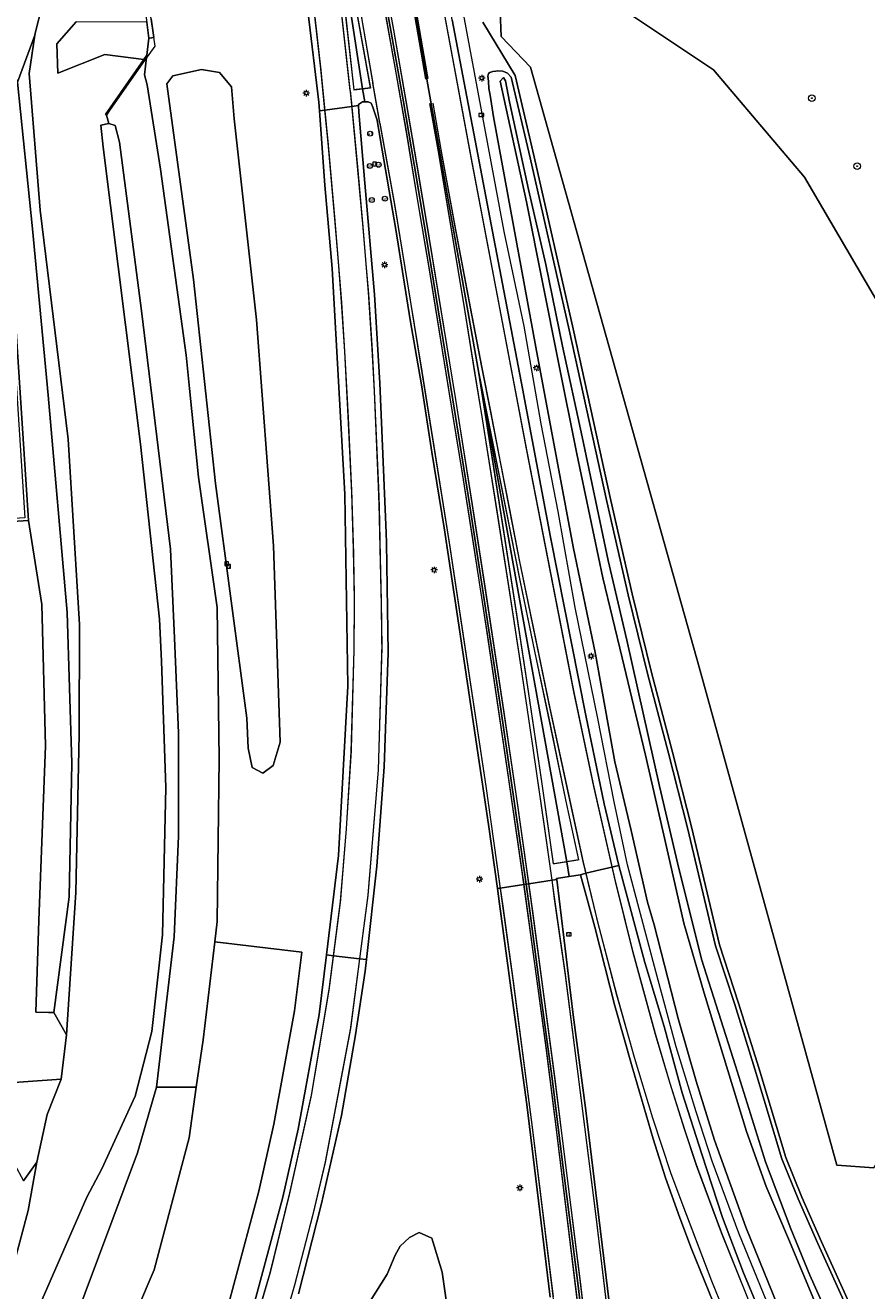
# Model space of a CAD drawing. Header units: metres. Extents: x 168032 to 180145, y 382923 to 399665.
# Tile 94 of 256: x 177796 to 177898, y 387311 to 387465. Entities that reach past the tile are written whole.
import ezdxf
from ezdxf.enums import TextEntityAlignment as Align

# ---------------------------------------------------------------- set-up
doc = ezdxf.new("R2010")
doc.units = ezdxf.units.M
doc.linetypes.add('VW-1-3_STREEP', pattern=[4, 1, -3])
doc.linetypes.add('VW-3-3_STREEP', pattern=[6, 3, -3])
doc.layers.get('0').update_dxf_attribs({"color": 8, "lineweight": 18})
for name, color, linetype, lineweight in [('B-WE-GR-BEPLANTING_CULTUUR_BOSPLANTSOEN-GV', 8, 'Continuous', 18), ('B-WE-GR-BOOM-S', 8, 'Continuous', 18), ('B-WE-GR-BOS_LOOF-GV', 8, 'Continuous', 18), ('B-WE-IE-MEUBILAIR_WEGMEUBILAIR-G', 8, 'Continuous', 18), ('B-WE-IE-MEUBILAIR_WEGMEUBILAIR-S', 8, 'Continuous', 25), ('B-WE-IE-MEUBILAIR_WEGMEUBILAIR_PAAL-S', 8, 'Continuous', 18), ('B-WE-IE-TERREINAFSCHEIDING_KUNSTMATIG_MUUR-GV', 8, 'Continuous', 18), ('B-WE-KL-ET_LS_OV_LICHTMAST-S', 8, 'Continuous', 18), ('B-WE-KW-KUNSTWERK_DEK-GV', 8, 'Continuous', 18), ('B-WE-KW-KUNSTWERK_GELUIDSWERING_SCHERM-G', 8, 'Continuous', 18), ('B-WE-KW-KUNSTWERK_LANDHOOFD-GV', 8, 'Continuous', 18), ('B-WE-OG-TERREIN_CULTUURSCHEIDING-GV', 8, 'Continuous', 18), ('B-WE-OG-WATER_GREPPEL-GV', 8, 'Continuous', 18), ('B-WE-OG-WATER_SLOOT-GV', 8, 'Continuous', 18), ('B-WE-OG-WEG-GV', 8, 'Continuous', 18), ('B-WE-VH-VERHARDING_ASFALT-GV', 8, 'Continuous', 18), ('B-WE-VH-VERHARDING_BETON-GV', 8, 'Continuous', 18), ('B-WE-VW-AFSLUITPAAL-S', 8, 'Continuous', 18), ('B-WE-VW-MARKERING_LANGS_STREEP_13_045-G', 8, 'VW-1-3_STREEP', 50), ('B-WE-VW-MARKERING_LANGS_STREEP_33-G', 8, 'VW-3-3_STREEP', 13), ('B-WE-VW-MARKERING_LANGS_STREEP_DOORGETROKKEN_3X015-G', 8, 'Continuous', 13), ('B-WE-VW-MARKERING_PICTOGRAM-G', 8, 'Continuous', 18)]:
    doc.layers.add(name, color=color, linetype=linetype, lineweight=lineweight)
doc.styles.add('NLCS-ISO', font='NLCS-ISO.ttf')

# ---------------------------------------------------------------- blocks, each defined once
blk = doc.blocks.new('SIE-WEG_VERKEERSBORD-SO')
at = {"color": 0, "linetype": 'ByBlock', "lineweight": 18}
blk.add_lwpolyline([(-1.125, -1.125), (1.125, -1.125), (1.125, 1.125), (-1.125, 1.125)], close=True, dxfattribs=at)
at = {"color": 0, "linetype": 'ByBlock', "lineweight": 18, "style": 'NLCS-ISO'}
blk.add_text('vb', height=1.5, dxfattribs=at).set_placement((0, 0), align=Align.MIDDLE_CENTER)
blk = doc.blocks.new('SVW-AFSLUITPAAL-SO')
at = {"lineweight": 18}
blk.add_circle((0, 0), 1.5, dxfattribs=at)
at = {"lineweight": 18, "style": 'NLCS-ISO'}
blk.add_text('af', height=1.8, dxfattribs=at).set_placement((0, 0), align=Align.MIDDLE_CENTER)
blk = doc.blocks.new('SKL-ET_OV_LICHTMAST-SO')
at = {"color": 0, "linetype": 'ByBlock', "lineweight": 18}
for points in [[(-1.25, 0), (-2, 0)], [(-1.41, 1.41), (-0.88, 0.88)], [(0, 2), (0, 1.25)], [(0.88, 0.88), (1.41, 1.41)], [(2, 0), (1.25, 0)], [(-1.41, -1.41), (-0.88, -0.88)], [(0, -1.25), (0, -2)], [(0.88, -0.88), (1.41, -1.41)]]:
    blk.add_lwpolyline(points, dxfattribs=at)
blk.add_circle((0, 0), 1, dxfattribs=at)
blk = doc.blocks.new('SIE-WEG_PAAL_HECTOMETERPAAL-SO')
at = {"color": 0, "linetype": 'ByBlock', "lineweight": 18}
blk.add_lwpolyline([(-1.44375, -0.94375), (1.44375, -0.94375), (1.44375, 0.94375), (-1.44375, 0.94375)], close=True, dxfattribs=at)
at = {"color": 0, "linetype": 'ByBlock', "lineweight": 18, "style": 'NLCS-ISO'}
blk.add_text('hm', height=1.5, dxfattribs=at).set_placement((0, 0), align=Align.MIDDLE_CENTER)
at = {"style": 'NLCS-ISO'}
blk.add_attdef('WAARDE', (2.13125, -1.69375), '', height=1.5, dxfattribs=at)
blk = doc.blocks.new('SGR-BOOM_01-SO')
at = {"linetype": 'ByBlock', "lineweight": 18}
h = blk.add_hatch(color=0, dxfattribs=at)
h.dxf.hatch_style = 1
edge = h.paths.add_edge_path()
edge.add_arc((0, 0), 0.25, 0, 360)
at = {"color": 0, "linetype": 'ByBlock', "lineweight": 18}
for radius in [2, 0.25]:
    blk.add_circle((0, 0), radius, dxfattribs=at)

msp = doc.modelspace()

# ---------------------------------------------------------------- linework, layer by layer
at = {"layer": 'B-WE-GR-BEPLANTING_CULTUUR_BOSPLANTSOEN-GV', "flags": 128}
for points in [[(177826.919, 387377.782), (177826.1, 387401.687), (177824.032, 387429.202), (177821.297, 387453.636), (177820.98, 387457.532), (177819.514, 387459.293), (177817.347, 387459.649), (177813.853, 387458.895), (177813.101, 387457.887), (177816.342, 387434.11), (177819.046, 387409.288), (177822.847, 387380.693), (177823.013, 387377.051), (177823.496, 387374.711), (177824.776, 387374.019), (177826.032, 387374.96)], [(177798.372, 387377.337), (177797.923, 387394.559), (177796.266, 387404.756), (177778.477, 387403.665), (177777.571, 387398.254), (177774.022, 387388.918), (177768.144, 387377.447), (177763.278, 387371.255), (177759.307, 387367.237), (177774.125, 387347.305), (177773.669, 387346.832), (177774.704, 387345.573), (177776.918, 387342.034), (177778.128, 387338.698), (177778.832, 387334.244), (177781.521, 387334.354), (177788.728, 387335.963), (177800.261, 387336.783), (177800.907, 387342.185), (177799.361, 387344.872), (177798.706, 387344.895), (177797.162, 387344.948), (177797.551, 387356.085)], [(177798.553, 387332.464), (177800.261, 387336.783), (177788.728, 387335.963), (177781.521, 387334.354), (177778.832, 387334.244), (177778.97, 387333.373), (177778.897, 387332.715), (177781.954, 387331.204), (177787.557, 387329.092), (177793.288, 387327.675), (177794.576, 387326.451), (177795.67, 387324.389), (177797.304, 387326.683)], [(177835.595, 387306.135), (177836.374, 387303.214), (177837.008, 387297.554), (177839.006, 387280.446), (177840.053, 387270.948), (177841.253, 387270.307), (177844.187, 387271.342), (177846.93, 387271.851), (177848.359, 387272.225), (177849.615, 387273.82), (177850.058, 387284.707), (177849.051, 387296.206), (177846.612, 387313.302), (177845.359, 387317.426), (177843.807, 387318.104), (177842.614, 387317.521), (177841.517, 387316.455), (177840.883, 387315.373), (177839.921, 387313.04)]]:
    msp.add_lwpolyline(points, close=True, dxfattribs=at)
at = {"layer": 'B-WE-GR-BOS_LOOF-GV', "flags": 128}
msp.add_lwpolyline([(177890.696, 387446.553), (177879.618, 387459.607), (177863.678, 387470.268), (177853.555, 387469.87), (177853.789, 387463.665), (177857.348, 387459.915), (177877.853, 387386.911), (177894.637, 387326.329), (177899.12, 387325.984), (177925.809, 387372.331), (177928.596, 387378.583), (177928.644, 387378.691), (177925.272, 387387.964), (177914.773, 387405.361)], close=True, dxfattribs=at)
at = {"layer": 'B-WE-IE-MEUBILAIR_WEGMEUBILAIR-G', "flags": 128}
msp.add_lwpolyline([(177903.471, 387274.312), (177898.047, 387283.795), (177894.091, 387291.396), (177890.804, 387298.563), (177887.589, 387306.041), (177882.688, 387318.041), (177879.439, 387326.8), (177877.49, 387332.804), (177875.082, 387340.693), (177872.605, 387349.861), (177870.556, 387357.503), (177869.172, 387362.844), (177867.546, 387370.519), (177865.543, 387380.69), (177862.806, 387394.192), (177860.711, 387405.859), (177858.644, 387416.545), (177856.578, 387428.402), (177854.159, 387439.921), (177848.959, 387467.752)], dxfattribs=at)
at = {"layer": 'B-WE-IE-TERREINAFSCHEIDING_KUNSTMATIG_MUUR-GV', "flags": 128}
msp.add_lwpolyline([(177810.126, 387460.345), (177810.659, 387461.103), (177810.679, 387461.27), (177810.693, 387461.391), (177810.328, 387460.866), (177805.651, 387454.168), (177805.769, 387454.098), (177806.145, 387454.674)], close=True, dxfattribs=at)
at = {"layer": 'B-WE-KW-KUNSTWERK_DEK-GV', "flags": 128}
msp.add_lwpolyline([(177810.501, 387466.595), (177810.941, 387463.467), (177811.535, 387463.551), (177811.214, 387465.836)], dxfattribs=at)
at = {"layer": 'B-WE-KW-KUNSTWERK_GELUIDSWERING_SCHERM-G', "flags": 128}
msp.add_lwpolyline([(177800.041, 387492.064), (177808.134, 387486.287), (177811.635, 387462.473), (177805.821, 387454.365)], dxfattribs=at)
at = {"layer": 'B-WE-KW-KUNSTWERK_LANDHOOFD-GV', "flags": 128}
msp.add_lwpolyline([(177810.667, 387465.413), (177810.941, 387463.467), (177811.535, 387463.551), (177811.214, 387465.836)], dxfattribs=at)
at = {"layer": 'B-WE-OG-TERREIN_CULTUURSCHEIDING-GV', "flags": 128}
for points in [[(177898.813, 387471.217), (177898.219, 387473.086), (177898.173, 387473.548), (177896.034, 387473.432), (177895.949, 387474.446), (177865.969, 387473.14), (177863.56, 387473.042), (177863.678, 387470.268), (177879.618, 387459.607), (177890.696, 387446.553), (177914.773, 387405.361), (177925.272, 387387.964), (177928.644, 387378.691), (177928.596, 387378.583), (177929.996, 387374.524), (177932.374, 387378.348)], [(177899.12, 387325.984), (177894.637, 387326.329), (177877.853, 387386.911), (177857.348, 387459.915), (177853.789, 387463.665), (177853.555, 387469.87)], [(177797.895, 387467.221), (177797.119, 387464.248), (177797.057, 387463.824), (177796.378, 387459.155), (177797.703, 387442.535), (177801.104, 387414.665), (177802.472, 387392.103), (177802.457, 387378.76), (177802.059, 387359.483), (177800.907, 387342.185), (177800.261, 387336.783), (177798.553, 387332.464), (177797.304, 387326.683), (177796.235, 387320.804), (177794.385, 387313.792)], [(177794.028, 387305.122), (177797.948, 387309.968), (177803.375, 387322.41), (177805.215, 387325.876), (177809.252, 387334.694), (177811.276, 387342.577), (177812.582, 387354.335), (177812.978, 387372.271), (177812.459, 387387.634), (177812.231, 387392.741), (177809.911, 387414.061), (177805.366, 387450.205), (177805.089, 387452.856), (177806.064, 387453.099), (177805.769, 387454.098), (177805.651, 387454.168), (177810.328, 387460.866), (177805.562, 387461.484), (177799.87, 387459.213), (177799.752, 387462.76), (177802.082, 387465.462)], [(177851.542, 387465.412), (177855.471, 387458.933), (177857.809, 387449.032), (177862.55, 387428.074), (177867.115, 387407.183), (177869.708, 387395.843), (177872.086, 387386.288), (177874.615, 387376.574), (177876.94, 387367.492), (177880.336, 387353.13), (177882.672, 387346.022), (177885.119, 387338.138), (177888.41, 387327.258), (177890.368, 387322.426), (177892.758, 387316.997), (177896.474, 387308.742), (177900.012, 387301.215)], [(177800.036, 387302.437), (177809.56, 387327.819), (177811.864, 387335.812), (177814.016, 387354.108), (177814.532, 387366.367), (177814.533, 387378.932), (177814.06, 387390.434), (177813.573, 387401.281), (177810.036, 387430.29), (177807.37, 387450.823), (177806.843, 387452.82), (177806.064, 387453.099), (177805.089, 387452.856), (177805.366, 387450.205), (177809.911, 387414.061), (177812.231, 387392.741), (177812.459, 387387.634), (177812.978, 387372.271), (177812.582, 387354.335), (177811.276, 387342.577), (177809.252, 387334.694), (177805.215, 387325.876), (177803.375, 387322.41), (177797.948, 387309.968)], [(177795.35, 387285.711), (177798.137, 387290.891), (177801.19, 387292.993), (177802.803, 387292.67), (177802.997, 387293.233), (177807.646, 387304.374), (177811.557, 387313.577), (177815.817, 387329.636), (177816.697, 387335.803), (177811.864, 387335.812), (177809.56, 387327.819), (177800.036, 387302.437), (177793.79, 387290.913)], [(177794.385, 387313.792), (177796.235, 387320.804), (177797.304, 387326.683), (177795.67, 387324.389)]]:
    msp.add_lwpolyline(points, dxfattribs=at)
for points in [[(177799.25, 387470.077), (177787.81, 387469.56), (177788.995, 387464.661), (177791.931, 387465.628), (177794.965, 387458.109), (177797.057, 387463.824), (177797.119, 387464.248), (177797.895, 387467.221)], [(177799.752, 387462.76), (177799.87, 387459.213), (177805.562, 387461.484), (177810.328, 387460.866), (177810.693, 387461.391), (177810.941, 387463.467), (177810.667, 387465.413), (177802.082, 387465.462)], [(177797.057, 387463.824), (177794.965, 387458.109), (177796.775, 387440.276), (177798.68, 387420.006), (177800.99, 387393.567), (177801.56, 387375.216), (177801.248, 387358.948), (177799.361, 387344.872), (177800.907, 387342.185), (177802.059, 387359.483), (177802.457, 387378.76), (177802.472, 387392.103), (177801.104, 387414.665), (177797.703, 387442.535), (177796.378, 387459.155)], [(177816.985, 387410.051), (177815.887, 387420.81), (177815.469, 387424.903), (177812.344, 387447.538), (177810.72, 387457.772), (177810.407, 387458.994), (177810.659, 387461.103), (177810.126, 387460.345), (177806.145, 387454.674), (177805.769, 387454.098), (177806.064, 387453.099), (177806.843, 387452.82), (177807.37, 387450.823), (177810.036, 387430.29), (177813.573, 387401.281), (177814.06, 387390.434), (177814.533, 387378.932), (177814.532, 387366.367), (177814.016, 387354.108), (177811.864, 387335.812), (177816.697, 387335.803), (177817.518, 387341.555), (177818.953, 387353.473), (177819.254, 387355.968), (177819.488, 387375.764), (177819.233, 387394.177)], [(177790.463, 387428.696), (177789.464, 387428.635), (177776.861, 387427.871), (177775.863, 387427.81), (177777.454, 387403.602), (177778.477, 387403.665), (177796.266, 387404.756), (177794.854, 387426.564), (177794.701, 387428.935), (177793.762, 387428.938), (177793.921, 387426.503), (177794.47, 387426.54), (177795.859, 387405.094), (177777.838, 387403.997), (177776.458, 387425.482), (177788.455, 387426.236), (177789.539, 387427.329), (177790.487, 387428.284)]]:
    msp.add_lwpolyline(points, close=True, dxfattribs=at)
at = {"layer": 'B-WE-OG-WATER_GREPPEL-GV', "flags": 128}
msp.add_lwpolyline([(177798.68, 387420.006), (177796.775, 387440.276), (177794.965, 387458.109), (177791.931, 387465.628), (177788.995, 387464.661), (177792.234, 387455.564), (177793.99, 387436.614), (177794.701, 387428.935), (177794.854, 387426.564), (177796.266, 387404.756), (177797.923, 387394.559), (177798.372, 387377.337), (177797.551, 387356.085), (177797.162, 387344.948), (177798.706, 387344.895), (177799.361, 387344.872), (177801.248, 387358.948), (177801.56, 387375.216), (177800.99, 387393.567)], close=True, dxfattribs=at)
at = {"layer": 'B-WE-OG-WATER_SLOOT-GV', "flags": 128}
for points in [[(177896.02, 387308.533), (177892.301, 387316.794), (177889.907, 387322.232), (177887.938, 387327.092), (177884.641, 387337.992), (177882.196, 387345.87), (177879.854, 387352.994), (177876.455, 387367.373), (177874.131, 387376.449), (177871.602, 387386.165), (177869.222, 387395.726), (177866.627, 387407.074), (177862.062, 387427.965), (177857.322, 387448.92), (177855.012, 387458.701), (177854.566, 387459.224), (177853.995, 387459.442), (177853.315, 387459.471), (177853.147, 387459.456), (177852.752, 387459.413), (177852.404, 387459.301), (177852.243, 387459.161), (177852.173, 387458.823), (177852.237, 387458.246), (177852.291, 387457.325), (177852.448, 387456.544), (177852.868, 387453.904), (177858.004, 387425.858), (177862.542, 387401.578), (177865.247, 387388.48), (177867.592, 387375.409), (177869.611, 387367.036), (177871.589, 387358.313), (177872.397, 387355.58), (177875.306, 387344.162), (177877.519, 387336.541), (177879.727, 387329.335), (177883.555, 387318.767), (177888.555, 387306.484)], [(177892.225, 387308.996), (177888.748, 387317.358), (177886.036, 387323.699), (177883.638, 387330.409), (177878.498, 387347.26), (177875.985, 387355.752), (177873.886, 387365.066), (177871.323, 387376.203), (177868.507, 387388.061), (177866.171, 387397.79), (177862.996, 387412.876), (177860.763, 387423.978), (177856.88, 387443.553), (177853.658, 387458.226), (177854.054, 387458.667), (177854.318, 387458.281), (177854.81, 387455.704), (177857.093, 387445.041), (177859.217, 387435.919), (177861.256, 387425.974), (177863.624, 387414.94), (177866.815, 387399.907), (177869.075, 387390.208), (177873.061, 387372.438), (177875.246, 387363.107), (177878.145, 387351.363), (177882.272, 387338.384), (177885.931, 387326.7), (177889.029, 387318.579), (177891.349, 387312.945), (177895.163, 387304.393)], [(177895.163, 387304.393), (177891.349, 387312.945), (177889.029, 387318.579), (177885.931, 387326.7), (177882.272, 387338.384), (177878.145, 387351.363), (177875.246, 387363.107), (177873.061, 387372.438), (177869.075, 387390.208), (177866.815, 387399.907), (177863.624, 387414.94), (177861.256, 387425.974), (177859.217, 387435.919), (177857.093, 387445.041), (177854.81, 387455.704), (177854.318, 387458.281), (177854.054, 387458.667), (177853.658, 387458.226), (177856.88, 387443.553), (177860.763, 387423.978), (177862.996, 387412.876), (177866.171, 387397.79), (177868.507, 387388.061), (177871.323, 387376.203), (177873.886, 387365.066), (177875.985, 387355.752), (177878.498, 387347.26), (177883.638, 387330.409), (177886.036, 387323.699), (177888.748, 387317.358), (177892.225, 387308.996)]]:
    msp.add_lwpolyline(points, dxfattribs=at)
at = {"layer": 'B-WE-OG-WEG-GV', "flags": 128}
for points in [[(177785.725, 387226.9), (177796.063, 387243.803), (177798.402, 387248.097), (177802.074, 387254.837), (177803.498, 387257.66), (177805.765, 387262.153), (177808.649, 387268.12), (177811.623, 387275.048), (177815.819, 387285.675), (177820.983, 387300.27), (177822.925, 387306.423), (177827.238, 387322.423), (177829.071, 387330.693), (177831.63, 387344.638), (177832.522, 387351.895), (177834.012, 387364.014), (177835.146, 387384.615), (177834.779, 387407.95), (177833.219, 387435.44), (177832.331, 387445.588), (177831.684, 387454.629), (177831.609, 387455.675), (177830.252, 387466.802)], [(177811.214, 387465.836), (177811.535, 387463.551), (177810.941, 387463.467), (177810.693, 387461.391), (177810.679, 387461.27), (177810.659, 387461.103), (177810.407, 387458.994), (177810.72, 387457.772), (177812.344, 387447.538), (177815.469, 387424.903), (177815.887, 387420.81), (177816.985, 387410.051), (177819.233, 387394.177), (177819.488, 387375.764), (177819.254, 387355.968), (177818.953, 387353.473), (177829.542, 387352.242), (177828.663, 387345.092), (177826.13, 387331.288), (177824.324, 387323.139), (177820.045, 387307.266)], [(177847.831, 387465.689), (177852.729, 387439.953), (177856.397, 387420.843), (177859.801, 387402.746), (177864.093, 387381.016), (177866.334, 387370.278), (177868.08, 387362.798), (177871.264, 387350.958), (177873.609, 387343.202), (177875.813, 387335.101), (177878.182, 387327.638), (177880.689, 387319.961), (177883.254, 387313.226), (177886.231, 387306.091), (177889.119, 387299.386), (177893.409, 387290.259), (177896.38, 387284.457), (177898.155, 387281.106), (177900.001, 387277.792)], [(177900.012, 387301.215), (177896.474, 387308.742), (177892.758, 387316.997), (177890.368, 387322.426), (177888.41, 387327.258), (177885.119, 387338.138), (177882.672, 387346.022), (177880.336, 387353.13), (177876.94, 387367.492), (177874.615, 387376.574), (177872.086, 387386.288), (177869.708, 387395.843), (177867.115, 387407.183), (177862.55, 387428.074), (177857.809, 387449.032), (177855.471, 387458.933), (177851.542, 387465.412)], [(177888.555, 387306.484), (177883.555, 387318.767), (177879.727, 387329.335), (177877.519, 387336.541), (177875.306, 387344.162), (177872.397, 387355.58), (177871.589, 387358.313), (177869.611, 387367.036), (177867.592, 387375.409), (177865.247, 387388.48), (177862.542, 387401.578), (177858.004, 387425.858), (177852.868, 387453.904), (177852.448, 387456.544), (177852.291, 387457.325), (177852.237, 387458.246), (177852.173, 387458.823), (177852.243, 387459.161), (177852.404, 387459.301), (177852.752, 387459.413), (177853.147, 387459.456), (177853.315, 387459.471), (177853.995, 387459.442), (177854.566, 387459.224), (177855.012, 387458.701), (177857.322, 387448.92), (177862.062, 387427.965), (177866.627, 387407.074), (177869.222, 387395.726), (177871.602, 387386.165), (177874.131, 387376.449), (177876.455, 387367.373), (177879.854, 387352.994), (177882.196, 387345.87), (177884.641, 387337.992), (177887.938, 387327.092), (177889.907, 387322.232), (177892.301, 387316.794), (177896.02, 387308.533)], [(177859.733, 387310.245), (177856.896, 387333.689), (177855.174, 387346.392), (177853.591, 387358.111), (177853.33, 387359.988), (177852.293, 387367.47), (177848.497, 387392.834), (177846.856, 387403.868), (177845.356, 387413.099), (177844.078, 387421.269), (177842.732, 387429.184), (177840.958, 387440.185), (177839.102, 387451.027), (177838.712, 387453.501), (177838.172, 387455.052), (177837.955, 387455.541), (177837.607, 387455.732), (177837.187, 387455.714), (177836.91, 387455.702), (177836.431, 387455.407), (177836.435, 387455.271), (177836.459, 387454.463), (177837.195, 387445.834), (177838.395, 387432.263), (177839.02, 387421.469), (177839.807, 387403.278), (177839.845, 387402.03), (177840.031, 387388.65), (177839.55, 387374.783), (177838.679, 387362.691), (177837.41, 387351.327), (177837.254, 387349.939), (177836.082, 387342.17), (177834.345, 387332.365), (177831.945, 387321.66), (177829.136, 387310.658)], [(177879.558, 387309.66), (177876.918, 387316.142), (177875.534, 387319.885), (177873.767, 387324.783), (177872.284, 387329.532), (177869.715, 387338.266), (177867.63, 387345.711), (177865.167, 387355.286), (177863.441, 387361.636), (177862.075, 387361.439), (177860.528, 387361.216), (177860.544, 387361.087), (177862.555, 387344.603), (177864.075, 387332.967), (177865.679, 387319.963), (177867.142, 387307.981)], [(177795.768, 387249.532), (177799.417, 387256.231), (177800.82, 387259.012), (177803.075, 387263.482), (177805.919, 387269.365), (177808.849, 387276.191), (177813.009, 387286.727), (177818.137, 387301.222), (177820.045, 387307.266), (177824.324, 387323.139), (177826.13, 387331.288), (177828.663, 387345.092), (177829.542, 387352.242), (177818.953, 387353.473), (177817.518, 387341.555), (177816.697, 387335.803), (177815.817, 387329.636), (177811.557, 387313.577), (177807.646, 387304.374), (177802.997, 387293.233), (177802.803, 387292.67), (177800.582, 387286.214), (177798.166, 387279.194), (177792.849, 387266.076)], [(177835.595, 387306.135), (177839.921, 387313.04), (177840.883, 387315.373), (177841.517, 387316.455), (177842.614, 387317.521), (177843.807, 387318.104), (177845.359, 387317.426), (177846.612, 387313.302), (177849.051, 387296.206)]]:
    msp.add_lwpolyline(points, dxfattribs=at)
msp.add_lwpolyline([(177824.032, 387429.202), (177826.1, 387401.687), (177826.919, 387377.782), (177826.032, 387374.96), (177824.776, 387374.019), (177823.496, 387374.711), (177823.013, 387377.051), (177822.847, 387380.693), (177819.046, 387409.288), (177816.342, 387434.11), (177813.101, 387457.887), (177813.853, 387458.895), (177817.347, 387459.649), (177819.514, 387459.293), (177820.98, 387457.532), (177821.297, 387453.636)], close=True, dxfattribs=at)
at = {"layer": 'B-WE-VH-VERHARDING_ASFALT-GV', "flags": 128}
for points in [[(177847.451, 387467.675), (177846.666, 387467.635), (177843.183, 387467.459), (177843.39, 387466.329), (177844.744, 387458.489), (177851.063, 387422.693), (177861.756, 387363.244), (177862.075, 387361.439), (177863.441, 387361.636), (177864.068, 387361.86), (177868.08, 387362.798), (177866.334, 387370.278), (177864.093, 387381.016), (177859.801, 387402.746), (177856.397, 387420.843), (177852.729, 387439.953), (177847.831, 387465.689)], [(177835.425, 387467.065), (177834.759, 387467.031), (177834.319, 387467.009), (177831.05, 387466.843), (177830.252, 387466.802), (177831.609, 387455.675), (177831.684, 387454.629), (177832.348, 387454.719), (177835.61, 387455.16), (177836.435, 387455.271), (177836.431, 387455.407), (177836.91, 387455.702), (177837.187, 387455.714), (177836.906, 387457.31)], [(177843.183, 387467.459), (177840.194, 387467.307), (177839.842, 387467.289), (177840.371, 387464.393), (177841.887, 387455.701), (177843.191, 387448.082), (177844.648, 387439.382), (177847.907, 387419.439), (177849.917, 387406.782), (177851.51, 387396.506), (177853.727, 387381.804), (177855.415, 387370.313), (177856.806, 387360.49), (177857.153, 387360.54), (177859.968, 387360.994), (177860.544, 387361.087), (177860.528, 387361.216), (177862.075, 387361.439), (177861.756, 387363.244), (177851.063, 387422.693), (177844.744, 387458.489), (177843.39, 387466.329)], [(177836.435, 387455.271), (177835.61, 387455.16), (177832.348, 387454.719), (177831.684, 387454.629), (177832.331, 387445.588), (177833.219, 387435.44), (177834.779, 387407.95), (177835.146, 387384.615), (177834.012, 387364.014), (177832.522, 387351.895), (177833.389, 387351.795), (177836.564, 387351.425), (177837.41, 387351.327), (177838.679, 387362.691), (177839.55, 387374.783), (177840.031, 387388.65), (177839.845, 387402.03), (177839.807, 387403.278), (177839.02, 387421.469), (177838.395, 387432.263), (177837.195, 387445.834), (177836.459, 387454.463)]]:
    msp.add_lwpolyline(points, close=True, dxfattribs=at)
for points in [[(177835.425, 387467.065), (177836.906, 387457.31), (177837.187, 387455.714), (177837.607, 387455.732), (177837.955, 387455.541), (177838.172, 387455.052), (177838.712, 387453.501), (177839.102, 387451.027), (177840.958, 387440.185), (177842.732, 387429.184), (177844.078, 387421.269), (177845.356, 387413.099), (177846.856, 387403.868), (177848.497, 387392.834), (177852.293, 387367.47), (177853.33, 387359.988), (177853.665, 387360.036), (177856.523, 387360.449), (177856.806, 387360.49), (177855.415, 387370.313), (177853.727, 387381.804), (177851.51, 387396.506), (177849.917, 387406.782), (177847.907, 387419.439), (177844.648, 387439.382), (177843.191, 387448.082), (177841.887, 387455.701), (177840.371, 387464.393), (177839.842, 387467.289)], [(177886.231, 387306.091), (177883.254, 387313.226), (177880.689, 387319.961), (177878.182, 387327.638), (177875.813, 387335.101), (177873.609, 387343.202), (177871.264, 387350.958), (177868.08, 387362.798), (177864.068, 387361.86), (177863.441, 387361.636), (177865.167, 387355.286), (177867.63, 387345.711), (177869.715, 387338.266), (177872.284, 387329.532), (177873.767, 387324.783), (177875.534, 387319.885), (177876.918, 387316.142), (177879.558, 387309.66)], [(177864.145, 387303.113), (177863.091, 387311.938), (177861.123, 387327.591), (177859.975, 387336.877), (177858.665, 387346.684), (177857.261, 387357.277), (177856.806, 387360.49), (177856.523, 387360.449), (177853.665, 387360.036), (177853.33, 387359.988), (177853.591, 387358.111), (177855.174, 387346.392), (177856.896, 387333.689), (177859.733, 387310.245)], [(177867.142, 387307.981), (177865.679, 387319.963), (177864.075, 387332.967), (177862.555, 387344.603), (177860.544, 387361.087), (177859.968, 387360.994), (177857.153, 387360.54), (177856.806, 387360.49), (177857.261, 387357.277), (177858.665, 387346.684), (177859.975, 387336.877), (177861.123, 387327.591), (177863.091, 387311.938), (177864.145, 387303.113)], [(177829.136, 387310.658), (177831.945, 387321.66), (177834.345, 387332.365), (177836.082, 387342.17), (177837.254, 387349.939), (177837.41, 387351.327), (177836.564, 387351.425), (177833.389, 387351.795), (177832.522, 387351.895), (177831.63, 387344.638), (177829.071, 387330.693), (177827.238, 387322.423), (177822.925, 387306.423)]]:
    msp.add_lwpolyline(points, dxfattribs=at)
at = {"layer": 'B-WE-VH-VERHARDING_BETON-GV', "flags": 128}
msp.add_lwpolyline([(177808.793, 387482.871), (177808.484, 387485.231), (177808.258, 387485.199), (177807.889, 387485.148), (177807.972, 387484.558), (177810.501, 387466.595), (177810.941, 387463.467), (177811.304, 387463.518), (177811.535, 387463.551), (177811.214, 387465.836)], close=True, dxfattribs=at)
at = {"layer": 'B-WE-VW-MARKERING_LANGS_STREEP_13_045-G', "const_width": 0.45, "flags": 128}
msp.add_lwpolyline([(177796.476, 387674.447), (177799.934, 387661.762), (177803.004, 387650.146), (177803.305, 387648.958), (177806.931, 387634.638), (177809.575, 387623.936), (177812.601, 387611.379), (177815.393, 387599.568), (177818.158, 387587.911), (177821.698, 387572.268), (177825.033, 387557.486), (177826.331, 387551.598), (177827.851, 387544.703), (177830.359, 387532.946), (177832.778, 387521.312), (177835.187, 387509.554), (177836.722, 387501.807), (177839.763, 387486.041), (177840.105, 387484.18), (177843.183, 387467.459), (177843.39, 387466.329), (177844.744, 387458.489)], dxfattribs=at)
at = {"layer": 'B-WE-VW-MARKERING_LANGS_STREEP_33-G', "const_width": 0.15, "flags": 128}
for points in [[(177298.515, 388828.424), (177296.837, 388827.393), (177295.849, 388826.669), (177294.466, 388825.604), (177293.455, 388824.606), (177292.118, 388823.146), (177291.33, 388822.198), (177290.055, 388820.358), (177289.159, 388818.773), (177288.345, 388817.202), (177287.395, 388814.736), (177286.691, 388812.224), (177286.28, 388809.374), (177286.061, 388806.39), (177285.766, 388803.352), (177285.281, 388800.48), (177284.522, 388797.505), (177284.041, 388795.856), (177283.65, 388794.663), (177282.507, 388791.768), (177281.655, 388789.911), (177280.8, 388788.289), (177279.648, 388786.233), (177278.533, 388784.498), (177277.116, 388782.465), (177276.192, 388781.322), (177275.237, 388780.194), (177274.369, 388779.233), (177272.309, 388777.157), (177271.3, 388776.224), (177270.165, 388775.007), (177268.002, 388772.992), (177266.881, 388771.758), (177266.151, 388770.609), (177265.551, 388769.52), (177264.814, 388767.865), (177264.437, 388766.723), (177264.182, 388765.201), (177263.999, 388763.459), (177263.912, 388762.164), (177264.085, 388760.489), (177264.283, 388759.33), (177264.504, 388758.341), (177265.288, 388754.916), (177267.108, 388747.637), (177269.384, 388739.13), (177270.897, 388733.363), (177273.052, 388724.638), (177276.88, 388710.01), (177278.366, 388704.302), (177279.931, 388698.553), (177281.765, 388692.815), (177284.924, 388684.565), (177287.237, 388679.281), (177289.483, 388674.64), (177291.411, 388670.982), (177292.805, 388668.476), (177295.441, 388664.072), (177299.1, 388658.338), (177302.115, 388653.964), (177305.803, 388648.986), (177308.018, 388646.12), (177313.621, 388639.279), (177317.385, 388634.917), (177323.462, 388628.154), (177327.557, 388623.789), (177331.711, 388619.44), (177335.942, 388615.135), (177340.217, 388610.94), (177346.647, 388604.819), (177353.264, 388598.688), (177359.852, 388592.695), (177362.185, 388590.571), (177366.618, 388586.623), (177384.44, 388570.458), (177393.28, 388562.363), (177397.268, 388558.542), (177406.266, 388549.922), (177410.454, 388545.68), (177414.678, 388541.266), (177418.734, 388536.881), (177426.644, 388527.886), (177432.287, 388521.114), (177437.969, 388513.834), (177442.293, 388507.99), (177446.076, 388502.598), (177448.894, 388498.372), (177451.586, 388494.197), (177454.786, 388489.066), (177457.896, 388483.861), (177460.895, 388478.628), (177464.174, 388472.691), (177467.993, 388465.602), (177472.179, 388457.48), (177476.145, 388449.544), (177480.776, 388439.868), (177482.695, 388435.857), (177489.006, 388422.403), (177495.351, 388408.788), (177500.479, 388397.853), (177504.099, 388390.058), (177508.053, 388381.544), (177515.69, 388365.142), (177523.205, 388348.952), (177530.844, 388332.464), (177537.048, 388319.105), (177542.513, 388307.327), (177543.471, 388305.26), (177551.032, 388289.002), (177557.304, 388275.48), (177563.729, 388261.758), (177571.377, 388245.305), (177578.341, 388230.404), (177578.987, 388229.023), (177582.545, 388221.326), (177587.743, 388210.08), (177590.948, 388203.172), (177594.046, 388196.496), (177601.761, 388179.967), (177614.387, 388152.731), (177624.471, 388130.963), (177630.488, 388117.974), (177634.555, 388109.195), (177644.653, 388087.324), (177654.7, 388065.514), (177664.583, 388043.773), (177672.003, 388026.94), (177675.439, 388019.144), (177682.546, 388002.572), (177690.793, 387983.063), (177697.564, 387966.52), (177704.375, 387949.668), (177710.443, 387934.471), (177710.994, 387933.092), (177717.588, 387916.148), (177723.912, 387899.292), (177730.156, 387882.296), (177736.293, 387865.366), (177742.345, 387848.511), (177745.039, 387840.678), (177748.238, 387831.375), (177754.036, 387814.295), (177759.597, 387797.451), (177765.149, 387780.089), (177771.423, 387760.222), (177775.928, 387745.302), (177778.409, 387737.084), (177783.49, 387719.885), (177785.161, 387714.156), (177789.365, 387699.562), (177792.798, 387687.389), (177794.415, 387681.654), (177796.335, 387675.96), (177800.327, 387664.6), (177804.324, 387653.175), (177806.247, 387647.637), (177808.234, 387641.929), (177809.204, 387639.207), (177810.075, 387636.284), (177813.006, 387624.512), (177815.813, 387612.851), (177819.927, 387595.428), (177822.667, 387583.675), (177826.562, 387566.332), (177829.182, 387554.552), (177829.659, 387552.374), (177833.05, 387536.878), (177839.061, 387507.859), (177842.512, 387490.277), (177843.605, 387484.317), (177846.666, 387467.635), (177846.84, 387466.685), (177850.136, 387448.94), (177853.494, 387431.241), (177856.866, 387413.507), (177859.147, 387401.802), (177862.637, 387383.917), (177865.061, 387372.406), (177867.688, 387360.836), (177869.818, 387352.296), (177872.57, 387342.229), (177874.298, 387336.378), (177876.092, 387330.712), (177877.564, 387326.285), (177880.606, 387318.08), (177884.543, 387308.22), (177889.515, 387296.984), (177893.198, 387289.292), (177895.916, 387283.968), (177898.752, 387278.618), (177901.804, 387273.376), (177904.767, 387268.362), (177910.069, 387260.113), (177914.781, 387253.294), (177920.636, 387245.289), (177927.498, 387236.499), (177933.392, 387229.781), (177939.639, 387223.022), (177947.983, 387214.699), (177952.702, 387210.344), (177958.06, 387205.527), (177962.678, 387201.536), (177966.995, 387197.854), (177970.427, 387194.996), (177974.258, 387191.846), (177976.062, 387190.363), (177982.104, 387185.593), (177988.848, 387180.212), (177994.731, 387175.538), (178002.234, 387169.131), (178005.103, 387166.643), (178009.872, 387162.266), (178014.909, 387157.525), (178018.791, 387153.655), (178023.405, 387148.729), (178026.709, 387144.978), (178031.825, 387138.61), (178034.244, 387135.539), (178036.599, 387132.712), (178041.165, 387126.319), (178043.503, 387122.671), (178044.734, 387120.681), (178047.849, 387115.646), (178054.405, 387103.507), (178059.127, 387093.526), (178063.791, 387081.791), (178067.012, 387072.223), (178069.085, 387064.958), (178071.811, 387053.381), (178073.21, 387045.944), (178074.092, 387040.228), (178075.39, 387027.665), (178075.475, 387025.798), (178075.806, 387018.469), (178075.762, 387006.456), (178075.039, 386994.071), (178073.72, 386980.571), (178072.374, 386968.241), (178071.35, 386959.351), (178070.005, 386947.582), (178069.595, 386944.44), (178069.478, 386942.825), (178069.47, 386941.583), (178069.498, 386940.177), (178069.707, 386938.505), (178069.983, 386937.332), (178070.46, 386935.868)], [(177777.504, 387717.675), (177780.859, 387706.123), (177784.128, 387694.569), (177787.014, 387684.206), (177787.971, 387680.615), (177788.192, 387679.783), (177789.431, 387673.962), (177790.633, 387668.089), (177792.363, 387659.509), (177795.93, 387641.796), (177798.324, 387630.122), (177800.745, 387618.286), (177802.663, 387609.459), (177804.784, 387600.646), (177810.199, 387577.397), (177812.8, 387565.748), (177816.13, 387550.992), (177816.495, 387549.305), (177818.649, 387539.358), (177823.604, 387515.798), (177825.049, 387508.475), (177825.911, 387503.499), (177827.084, 387496.672), (177828.187, 387489.452), (177829.005, 387483.747), (177829.648, 387479.254), (177831.05, 387466.843), (177831.852, 387459.75), (177832.348, 387454.719), (177832.742, 387450.723), (177833.556, 387441.485), (177833.984, 387436.232), (177834.381, 387431.396), (177834.753, 387425.344), (177835.189, 387417.462), (177835.616, 387408.145), (177835.829, 387401.25), (177835.937, 387395.205), (177835.887, 387389.006), (177835.554, 387376.624), (177834.953, 387367.256), (177834.24, 387358.395), (177833.389, 387351.795), (177832.859, 387347.692), (177830.706, 387334.816), (177828.08, 387322.95), (177825.701, 387313.227), (177824.118, 387307.85), (177821.336, 387299.035), (177819.48, 387293.607), (177816.141, 387284.512), (177813.479, 387277.621), (177810.444, 387270.435), (177807.269, 387263.468), (177804.157, 387257.346), (177802.875, 387254.826), (177799.084, 387247.723), (177798.918, 387247.411), (177795.529, 387241.492), (177792.123, 387235.748), (177788.71, 387230.194), (177785.109, 387224.634), (177782.193, 387220.249), (177778.85, 387215.466), (177775.337, 387210.49), (177771.023, 387204.559), (177766.034, 387197.862), (177762.151, 387192.774), (177759.121, 387188.825), (177755.362, 387184.023), (177751.219, 387178.825), (177748.175, 387174.924), (177747.269, 387173.763), (177740.148, 387164.832), (177729.733, 387151.787), (177721.57, 387141.326), (177714.727, 387131.983), (177706.292, 387119.91), (177702.24, 387113.729), (177699.274, 387109.171), (177695.753, 387103.453), (177693.43, 387099.465), (177691.785, 387096.346), (177689.708, 387092.214), (177687.925, 387088.022), (177685.312, 387080.996), (177682.253, 387071.069), (177679.88, 387062.327), (177678.47, 387056.26), (177677.184, 387049.759), (177675.648, 387040.573), (177673.846, 387028.802), (177672.797, 387020.924), (177670.912, 387006.922), (177668.949, 386991.914), (177668.864, 386991.351), (177668.136, 386986.148)], [(177839.023, 387453.134), (177840.813, 387443.244), (177842.728, 387431.568), (177844.118, 387422.941), (177845.583, 387413.826), (177847.468, 387402.077), (177848.795, 387393.206), (177851.936, 387372.418), (177852.869, 387365.787), (177853.665, 387360.036), (177853.971, 387357.826), (177855.243, 387348.692), (177856.379, 387339.999), (177857.565, 387330.931), (177860.1, 387310.269), (177861.332, 387299.753), (177862.778, 387286.682), (177864.024, 387274.826), (177864.971, 387265.7), (177866.072, 387254.019), (177866.931, 387244.906), (177867.441, 387239.013), (177868.514, 387226.99), (177869.473, 387215.002), (177871.252, 387191.03), (177872.098, 387178.977), (177872.922, 387166.876), (177873.746, 387154.754), (177873.952, 387151.729), (177875.409, 387127.51), (177876.094, 387115.613), (177876.901, 387100.677), (177877.616, 387085.466), (177878.566, 387061.29)], [(177886.813, 387009.423), (177886.821, 387010.595), (177886.376, 387022.562), (177886.035, 387031.528), (177885.532, 387046.8), (177885.009, 387061.155), (177884.993, 387061.593), (177883.918, 387085.926), (177883.094, 387103.896), (177882.055, 387122.121), (177881.021, 387139.96), (177880.315, 387152.068), (177880.118, 387155.124), (177880.115, 387155.156), (177879.529, 387164.224), (177878.71, 387176.308), (177877.833, 387188.385), (177876.692, 387204.019), (177875.555, 387218.984), (177874.536, 387230.869), (177873.511, 387242.772), (177872.439, 387254.602), (177871.887, 387260.691), (177870.697, 387272.608), (177869.43, 387284.516), (177868.152, 387296.199), (177866.75, 387308.226), (177865.329, 387320.072), (177863.058, 387338.016), (177861.568, 387349.735), (177860.326, 387358.446)]]:
    msp.add_lwpolyline(points, dxfattribs=at)
at = {"layer": 'B-WE-VW-MARKERING_LANGS_STREEP_DOORGETROKKEN_3X015-G', "const_width": 0.15, "flags": 128}
for points in [[(177826.821, 387517.853), (177830.169, 387501.671), (177833.453, 387484.502), (177833.558, 387483.926), (177836.055, 387470.173), (177836.605, 387467.125), (177838.169, 387458.007), (177839.023, 387453.134)], [(177826.841, 387305.519), (177828.66, 387311.729), (177830.878, 387320.292), (177832.376, 387326.642), (177835.452, 387342.931), (177836.564, 387351.425), (177837.574, 387359.145), (177838.839, 387374.438), (177839.267, 387389.296), (177839.19, 387394.961), (177839.064, 387400.303), (177838.926, 387406.416), (177838.842, 387408.741), (177838.346, 387420.545), (177838.078, 387425.439), (177837.637, 387432.306), (177837.337, 387435.987), (177836.963, 387440.499), (177836.29, 387447.792), (177835.617, 387455.086), (177835.61, 387455.16), (177835.415, 387457.086), (177834.319, 387467.009)], [(177839.536, 387467.274), (177840.903, 387459.722), (177842.252, 387451.941), (177843.581, 387443.911), (177845.025, 387435.347), (177847.95, 387417.233), (177849.091, 387410.268), (177850.208, 387403.113), (177851.207, 387396.711), (177852.073, 387390.991), (177854.639, 387373.603), (177856.254, 387362.398), (177856.523, 387360.449), (177857.889, 387350.549), (177859.25, 387340.46), (177860.521, 387330.379), (177863.18, 387308.491)], [(177864.493, 387303.154), (177863.439, 387311.981), (177861.471, 387327.634), (177860.322, 387336.922), (177859.012, 387346.73), (177857.608, 387357.325), (177857.153, 387360.54), (177855.761, 387370.363), (177854.073, 387381.856), (177851.856, 387396.559), (177850.263, 387406.836), (177848.253, 387419.495), (177844.993, 387439.439), (177843.536, 387448.14), (177842.232, 387455.76), (177840.715, 387464.455), (177840.194, 387467.307)], [(177850.506, 387423.277), (177849.399, 387430.142), (177846.13, 387449.858), (177845.12, 387455.504)], [(177845.487, 387455.545), (177846.447, 387449.926), (177848.221, 387440.194), (177850.036, 387430.559), (177851.414, 387423.382)], [(177860.326, 387358.446), (177859.968, 387360.994), (177859.168, 387366.692), (177857.617, 387377.352), (177856.21, 387386.911), (177854.838, 387395.944), (177853.263, 387406.077), (177851.497, 387417.133), (177850.506, 387423.277)], [(177851.414, 387423.382), (177852.514, 387417.861), (177853.677, 387411.886), (177854.778, 387406.165), (177855.983, 387399.986), (177857.709, 387391.593), (177859.704, 387381.91), (177861.875, 387371.837), (177863.747, 387363.205), (177865.519, 387355.914), (177867.801, 387347.107), (177869.978, 387339.458), (177872.202, 387332.088), (177874.425, 387325.318), (177875.957, 387321.219), (177879.373, 387312.233), (177883.648, 387301.769), (177886.122, 387296.144), (177890.196, 387287.661), (177892.685, 387282.702), (177894.51, 387279.248), (177896.136, 387276.27), (177897.715, 387273.484), (177899.949, 387269.644)]]:
    msp.add_lwpolyline(points, dxfattribs=at)
for points in [[(177832.698, 387483.892), (177833.031, 387481.368), (177834.759, 387467.031), (177834.79, 387466.768), (177835.874, 387457.191), (177836.906, 387457.31), (177837.9, 387457.426), (177836.152, 387467.102), (177836.057, 387467.63), (177834.063, 387478.554), (177833.072, 387483.907), (177831.76, 387490.995)], [(177851.063, 387422.693), (177853.74, 387409.237), (177856.108, 387397.282), (177857.855, 387388.86), (177859.727, 387379.928), (177861.624, 387370.786), (177863.204, 387363.477), (177861.756, 387363.244), (177860.141, 387362.985), (177858.758, 387372.725), (177857.098, 387383.964), (177855.652, 387393.528), (177852.704, 387412.45)]]:
    msp.add_lwpolyline(points, close=True, dxfattribs=at)
at = {"layer": 'B-WE-VW-MARKERING_PICTOGRAM-G', "flags": 128}
for points in [[(177898.752, 387278.618), (177895.916, 387283.968), (177893.198, 387289.292), (177889.515, 387296.984), (177884.543, 387308.22), (177880.606, 387318.08), (177877.564, 387326.285), (177876.092, 387330.712), (177874.298, 387336.378), (177872.57, 387342.229), (177869.818, 387352.296), (177867.688, 387360.836), (177865.061, 387372.406), (177862.637, 387383.917), (177859.147, 387401.802), (177856.866, 387413.507), (177853.494, 387431.241), (177850.136, 387448.94), (177846.84, 387466.685), (177846.666, 387467.635)], [(177824.118, 387307.85), (177825.701, 387313.227), (177828.08, 387322.95), (177830.706, 387334.816), (177832.859, 387347.692), (177833.389, 387351.795), (177834.24, 387358.395), (177834.953, 387367.256), (177835.554, 387376.624), (177835.887, 387389.006), (177835.937, 387395.205), (177835.829, 387401.25), (177835.616, 387408.145), (177835.189, 387417.462), (177834.753, 387425.344), (177834.381, 387431.396), (177833.984, 387436.232), (177833.556, 387441.485), (177832.742, 387450.723), (177832.348, 387454.719), (177831.852, 387459.75), (177831.05, 387466.843)], [(177835.415, 387457.086), (177834.319, 387467.009)], [(177834.759, 387467.031), (177834.79, 387466.768), (177835.874, 387457.191), (177836.906, 387457.31), (177837.9, 387457.426), (177836.152, 387467.102)], [(177836.605, 387467.125), (177838.169, 387458.007)], [(177839.536, 387467.274), (177840.903, 387459.722), (177842.252, 387451.941), (177843.581, 387443.911), (177845.025, 387435.347), (177847.95, 387417.233), (177849.091, 387410.268), (177850.208, 387403.113), (177851.207, 387396.711), (177852.073, 387390.991), (177854.639, 387373.603), (177856.254, 387362.398), (177856.523, 387360.449), (177857.889, 387350.549), (177859.25, 387340.46), (177860.521, 387330.379), (177863.18, 387308.491)], [(177864.493, 387303.154), (177863.439, 387311.981), (177861.471, 387327.634), (177860.322, 387336.922), (177859.012, 387346.73), (177857.608, 387357.325), (177857.153, 387360.54), (177855.761, 387370.363), (177854.073, 387381.856), (177851.856, 387396.559), (177850.263, 387406.836), (177848.253, 387419.495), (177844.993, 387439.439), (177843.536, 387448.14), (177842.232, 387455.76), (177840.715, 387464.455), (177840.194, 387467.307)], [(177843.183, 387467.459), (177843.39, 387466.329), (177844.744, 387458.489)], [(177835.415, 387457.086), (177835.61, 387455.16), (177835.617, 387455.086), (177836.29, 387447.792), (177836.963, 387440.499), (177837.337, 387435.987), (177837.637, 387432.306), (177838.078, 387425.439), (177838.346, 387420.545), (177838.842, 387408.741), (177838.926, 387406.416), (177839.064, 387400.303), (177839.19, 387394.961), (177839.267, 387389.296), (177838.839, 387374.438), (177837.574, 387359.145), (177836.564, 387351.425), (177835.452, 387342.931), (177832.376, 387326.642), (177830.878, 387320.292), (177828.66, 387311.729), (177826.841, 387305.519)], [(177839.023, 387453.134), (177838.169, 387458.007)], [(177850.506, 387423.277), (177849.399, 387430.142), (177846.13, 387449.858), (177845.12, 387455.504)], [(177845.487, 387455.545), (177846.447, 387449.926), (177848.221, 387440.194), (177850.036, 387430.559), (177851.414, 387423.382)], [(177839.023, 387453.134), (177840.813, 387443.244), (177842.728, 387431.568), (177844.118, 387422.941), (177845.583, 387413.826), (177847.468, 387402.077), (177848.795, 387393.206), (177851.936, 387372.418), (177852.869, 387365.787), (177853.665, 387360.036), (177853.971, 387357.826), (177855.243, 387348.692), (177856.379, 387339.999), (177857.565, 387330.931), (177860.1, 387310.269)], [(177860.326, 387358.446), (177859.968, 387360.994), (177859.168, 387366.692), (177857.617, 387377.352), (177856.21, 387386.911), (177854.838, 387395.944), (177853.263, 387406.077), (177851.497, 387417.133), (177850.506, 387423.277)], [(177851.414, 387423.382), (177852.514, 387417.861), (177853.677, 387411.886), (177854.778, 387406.165), (177855.983, 387399.986), (177857.709, 387391.593), (177859.704, 387381.91), (177861.875, 387371.837), (177863.747, 387363.205), (177865.519, 387355.914), (177867.801, 387347.107), (177869.978, 387339.458), (177872.202, 387332.088), (177874.425, 387325.318), (177875.957, 387321.219)], [(177877.833, 387188.385), (177876.692, 387204.019), (177875.555, 387218.984), (177874.536, 387230.869), (177873.511, 387242.772), (177872.439, 387254.602), (177871.887, 387260.691), (177870.697, 387272.608), (177869.43, 387284.516), (177868.152, 387296.199), (177866.75, 387308.226), (177865.329, 387320.072), (177863.058, 387338.016), (177861.568, 387349.735), (177860.326, 387358.446)], [(177875.957, 387321.219), (177879.373, 387312.233), (177883.648, 387301.769), (177886.122, 387296.144), (177890.196, 387287.661), (177892.685, 387282.702), (177894.51, 387279.248), (177896.136, 387276.27), (177897.715, 387273.484), (177899.949, 387269.644)]]:
    msp.add_lwpolyline(points, dxfattribs=at)
msp.add_lwpolyline([(177851.063, 387422.693), (177853.74, 387409.237), (177856.108, 387397.282), (177857.855, 387388.86), (177859.727, 387379.928), (177861.624, 387370.786), (177863.204, 387363.477), (177861.756, 387363.244), (177860.141, 387362.985), (177858.758, 387372.725), (177857.098, 387383.964), (177855.652, 387393.528), (177852.704, 387412.45)], close=True, dxfattribs=at)

# ---------------------------------------------------------------- block references
at = {"layer": 'B-WE-GR-BOOM-S', "xscale": 0.2, "yscale": 0.2, "zscale": 0.2}
for p in [(177891.589, 387456.152), (177897.088, 387447.888)]:
    msp.add_blockref('SGR-BOOM_01-SO', p, dxfattribs=at)
at = {"layer": 'B-WE-IE-MEUBILAIR_WEGMEUBILAIR-S', "xscale": 0.2, "yscale": 0.2, "zscale": 0.2}
for p in [(177838.413, 387448.161), (177820.378, 387399.511), (177820.636, 387399.195)]:
    msp.add_blockref('SIE-WEG_VERKEERSBORD-SO', p, dxfattribs=at)
at = {"layer": 'B-WE-IE-MEUBILAIR_WEGMEUBILAIR_PAAL-S', "xscale": 0.2, "yscale": 0.2, "zscale": 0.2}
for p in [(177851.374, 387454.11), (177862.027, 387354.413)]:
    msp.add_blockref('SIE-WEG_PAAL_HECTOMETERPAAL-SO', p, dxfattribs=at)
at = {"layer": 'B-WE-KL-ET_LS_OV_LICHTMAST-S', "xscale": 0.2, "yscale": 0.2, "zscale": 0.2}
for p in [(177851.427, 387458.608), (177830.071, 387456.783), (177839.607, 387435.89), (177858.074, 387423.328), (177845.626, 387398.746), (177864.725, 387388.257), (177851.141, 387361.127), (177856.065, 387323.541)]:
    msp.add_blockref('SKL-ET_OV_LICHTMAST-SO', p, dxfattribs=at)
at = {"layer": 'B-WE-VW-AFSLUITPAAL-S', "xscale": 0.2, "yscale": 0.2, "zscale": 0.2}
for p in [(177837.852, 387451.845), (177837.811, 387447.91), (177838.875, 387448.06), (177838.043, 387443.769), (177839.645, 387443.926)]:
    msp.add_blockref('SVW-AFSLUITPAAL-SO', p, dxfattribs=at)

doc.saveas('drawing.dxf')
